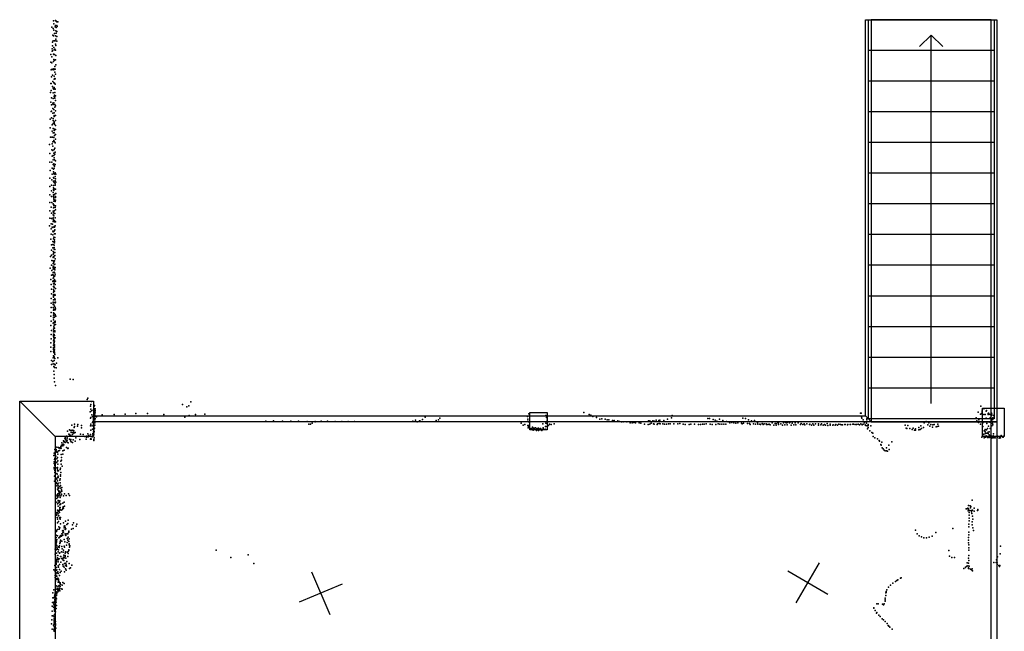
# Model space of a CAD drawing. Header units: millimetres. Extents: x -34490 to -17980, y -23183 to 13859.
# Tile 3 of 5: x -34490 to -26001, y 490 to 5768. Entities that reach past the tile are written whole.
import ezdxf

# ---------------------------------------------------------------- set-up
doc = ezdxf.new("R2010")
doc.units = ezdxf.units.MM
for name, color, linetype in [('P', 9, 'Continuous'), ('PANOS', 10, 'Continuous'), ('ROOMS', 1, 'Continuous'), ('STRUCTS', 4, 'Continuous'), ('WALLS', 3, 'Continuous')]:
    doc.layers.add(name, color=color, linetype=linetype)

# ---------------------------------------------------------------- blocks, each defined once
blk = doc.blocks.new('Column_R_3C')
for points in [[(-115.006, 115), (115.003, 115)], [(-115.006, -115.004), (-115.006, 115)], [(115.003, 115), (115.003, -115.004)], [(115.003, -115.004), (-115.006, -115.004)]]:
    blk.add_lwpolyline(points)

msp = doc.modelspace()

# ---------------------------------------------------------------- linework, layer by layer
at = {"layer": 'P'}
for p in [(-34213, 5702), (-34201, 5692), (-34198, 5757), (-34195, 5733), (-34185, 5707), (-34182, 5761), (-34182, 5717), (-34175, 5754), (-34174, 5700), (-34170, 5749), (-34170, 5718), (-34167, 5709), (-34162, 5748), (-34204, 5634), (-34197, 5628), (-34195, 5677), (-34190, 5648), (-34182, 5629), (-34179, 5672), (-34176, 5651), (-34168, 5666), (-34168, 5622), (-34208, 5573), (-34207, 5541), (-34202, 5584), (-34195, 5529), (-34190, 5584), (-34182, 5557), (-34179, 5584), (-34178, 5600), (-34177, 5544), (-34170, 5581), (-34222, 5467), (-34213, 5448), (-34211, 5516), (-34211, 5497), (-34208, 5500), (-34198, 5470), (-34195, 5466), (-34193, 5508), (-34189, 5468), (-34186, 5512), (-34180, 5504), (-34178, 5460), (-34220, 5400), (-34212, 5396), (-34197, 5407), (-34195, 5424), (-34189, 5417), (-34187, 5364), (-34181, 5421), (-34178, 5377), (-34217, 5336), (-34216, 5275), (-34209, 5341), (-34208, 5289), (-34202, 5334), (-34195, 5344), (-34191, 5337), (-34191, 5279), (-34187, 5314), (-34184, 5340), (-34182, 5297), (-34222, 5217), (-34218, 5216), (-34206, 5190), (-34204, 5234), (-34200, 5178), (-34195, 5224), (-34192, 5255), (-34192, 5182), (-34189, 5220), (-34186, 5259), (-34183, 5258), (-34183, 5211), (-34224, 5138), (-34218, 5156), (-34214, 5093), (-34202, 5136), (-34198, 5170), (-34196, 5167), (-34193, 5104), (-34190, 5101), (-34189, 5115), (-34188, 5139), (-34187, 5170), (-34185, 5168), (-34180, 5112), (-34221, 5056), (-34215, 5034), (-34203, 5046), (-34201, 5088), (-34200, 5037), (-34196, 5050), (-34188, 5091), (-34188, 5036), (-34188, 5014), (-34180, 5070), (-34180, 5025), (-34219, 4976), (-34215, 4978), (-34203, 5002), (-34203, 4960), (-34194, 4992), (-34193, 4965), (-34192, 4933), (-34191, 4942), (-34181, 4940), (-34180, 4981), (-34228, 4910), (-34214, 4922), (-34211, 4861), (-34202, 4871), (-34201, 4915), (-34200, 4898), (-34192, 4878), (-34191, 4887), (-34190, 4866), (-34180, 4897), (-34180, 4855), (-34227, 4834), (-34225, 4755), (-34213, 4754), (-34211, 4807), (-34204, 4754), (-34202, 4790), (-34201, 4828), (-34191, 4811), (-34191, 4792), (-34190, 4822), (-34189, 4767), (-34182, 4819), (-34182, 4778), (-34234, 4692), (-34211, 4697), (-34205, 4715), (-34204, 4675), (-34196, 4752), (-34196, 4725), (-34190, 4713), (-34184, 4704), (-34181, 4738), (-34230, 4614), (-34212, 4646), (-34210, 4589), (-34205, 4638), (-34202, 4595), (-34195, 4596), (-34194, 4616), (-34193, 4648), (-34188, 4660), (-34188, 4606), (-34183, 4625), (-34229, 4539), (-34212, 4539), (-34202, 4558), (-34200, 4518), (-34196, 4525), (-34193, 4506), (-34192, 4575), (-34190, 4557), (-34189, 4505), (-34184, 4517), (-34182, 4549), (-34228, 4467), (-34211, 4435), (-34209, 4486), (-34199, 4479), (-34198, 4455), (-34196, 4440), (-34192, 4487), (-34192, 4434), (-34191, 4437), (-34185, 4414), (-34183, 4446), (-34177, 4436), (-34231, 4400), (-34214, 4339), (-34212, 4387), (-34199, 4374), (-34197, 4406), (-34197, 4372), (-34197, 4338), (-34195, 4373), (-34194, 4400), (-34192, 4364), (-34185, 4351), (-34185, 4341), (-34183, 4377), (-34180, 4394), (-34177, 4366), (-34229, 4327), (-34229, 4256), (-34214, 4290), (-34200, 4276), (-34199, 4317), (-34198, 4303), (-34197, 4303), (-34197, 4257), (-34197, 4246), (-34196, 4293), (-34195, 4256), (-34191, 4309), (-34190, 4259), (-34185, 4305), (-34181, 4305), (-34181, 4268), (-34179, 4269), (-34231, 4191), (-34214, 4241), (-34212, 4191), (-34200, 4180), (-34199, 4240), (-34197, 4174), (-34196, 4220), (-34196, 4203), (-34195, 4231), (-34195, 4163), (-34189, 4211), (-34189, 4163), (-34183, 4198), (-34182, 4241), (-34182, 4233), (-34182, 4161), (-34181, 4209), (-34229, 4119), (-34218, 4149), (-34215, 4098), (-34201, 4116), (-34200, 4084), (-34199, 4143), (-34199, 4100), (-34198, 4111), (-34196, 4146), (-34194, 4075), (-34193, 4119), (-34189, 4094), (-34186, 4094), (-34183, 4148), (-34182, 4127), (-34234, 3990), (-34231, 4054), (-34217, 4007), (-34216, 4053), (-34206, 4002), (-34202, 4057), (-34202, 4047), (-34202, 4026), (-34197, 4036), (-34195, 4030), (-34190, 4023), (-34189, 4034), (-34184, 4058), (-34182, 4022), (-34219, 3918), (-34218, 3963), (-34210, 3977), (-34205, 3942), (-34204, 3975), (-34203, 3910), (-34201, 3937), (-34196, 3939), (-34193, 3982), (-34190, 3976), (-34190, 3949), (-34190, 3919), (-34186, 3955), (-34185, 3921), (-34184, 3989), (-34220, 3874), (-34216, 3826), (-34204, 3855), (-34204, 3827), (-34200, 3829), (-34199, 3878), (-34194, 3892), (-34191, 3845), (-34191, 3821), (-34190, 3867), (-34189, 3854), (-34189, 3841), (-34187, 3888), (-34186, 3887), (-34215, 3778), (-34215, 3735), (-34203, 3798), (-34201, 3768), (-34201, 3743), (-34194, 3755), (-34193, 3803), (-34193, 3760), (-34192, 3787), (-34188, 3786), (-34187, 3759), (-34225, 3723), (-34216, 3650), (-34213, 3691), (-34202, 3717), (-34200, 3688), (-34200, 3663), (-34199, 3723), (-34196, 3723), (-34194, 3718), (-34194, 3675), (-34190, 3654), (-34189, 3686), (-34187, 3734), (-34187, 3657), (-34185, 3705), (-34226, 3624), (-34212, 3604), (-34203, 3570), (-34202, 3641), (-34202, 3614), (-34200, 3628), (-34200, 3587), (-34193, 3631), (-34192, 3589), (-34191, 3587), (-34189, 3620), (-34189, 3586), (-34187, 3608), (-34185, 3629), (-34184, 3572), (-34220, 3527), (-34218, 3483), (-34214, 3563), (-34204, 3508), (-34201, 3515), (-34200, 3562), (-34200, 3538), (-34197, 3487), (-34194, 3549), (-34193, 3507), (-34191, 3490), (-34190, 3521), (-34189, 3554), (-34189, 3527), (-34186, 3558), (-34185, 3509), (-34184, 3484), (-34183, 3510), (-34181, 3511), (-34216, 3442), (-34216, 3401), (-34199, 3417), (-34198, 3464), (-34198, 3440), (-34195, 3467), (-34195, 3428), (-34191, 3457), (-34189, 3424), (-34187, 3397), (-34180, 3447), (-34218, 3362), (-34218, 3322), (-34201, 3330), (-34201, 3324), (-34199, 3395), (-34199, 3350), (-34198, 3372), (-34197, 3389), (-34197, 3381), (-34196, 3350), (-34192, 3328), (-34190, 3392), (-34188, 3358), (-34184, 3391), (-34184, 3350), (-34183, 3325), (-34182, 3330), (-34218, 3283), (-34217, 3242), (-34202, 3309), (-34201, 3285), (-34199, 3262), (-34199, 3239), (-34196, 3260), (-34196, 3232), (-34195, 3269), (-34194, 3308), (-34191, 3264), (-34191, 3233), (-34190, 3295), (-34184, 3285), (-34184, 3263), (-34182, 3272), (-34222, 3208), (-34219, 3166), (-34202, 3148), (-34198, 3218), (-34198, 3195), (-34198, 3178), (-34197, 3202), (-34196, 3154), (-34195, 3153), (-34189, 3201), (-34188, 3162), (-34185, 3223), (-34185, 3216), (-34184, 3167), (-34183, 3159), (-34177, 3210), (-34220, 3128), (-34216, 3086), (-34199, 3096), (-34197, 3075), (-34195, 3116), (-34195, 3084), (-34193, 3132), (-34193, 3077), (-34192, 3107), (-34191, 3107), (-34190, 3106), (-34189, 3137), (-34188, 3074), (-34187, 3084), (-34182, 3138), (-34222, 2980), (-34219, 3013), (-34218, 3052), (-34198, 3055), (-34197, 3043), (-34197, 3036), (-34197, 2996), (-34196, 2977), (-34195, 3004), (-34194, 3026), (-34191, 3051), (-34191, 3013), (-34191, 2981), (-34190, 2994), (-34189, 3043), (-34183, 3022), (-34222, 2942), (-34221, 2905), (-34199, 2960), (-34199, 2922), (-34199, 2904), (-34198, 2940), (-34198, 2934), (-34196, 2895), (-34192, 2965), (-34191, 2910), (-34190, 2950), (-34190, 2889), (-34189, 2963), (-34189, 2936), (-34189, 2919), (-34189, 2899), (-34215, 2828), (-34203, 2817), (-34200, 2851), (-34199, 2867), (-34194, 2859), (-34193, 2856), (-34192, 2858), (-34191, 2827), (-34188, 2845), (-34187, 2880), (-34171, 2803), (-34161, 2851), (-34214, 2792), (-34201, 2799), (-34194, 2774), (-34194, 2736), (-34189, 2796), (-34189, 2766), (-34184, 2789), (-34175, 2765), (-34192, 2705), (-34192, 2675), (-34189, 2644), (-34054, 2667), (-34028, 2664), (-34180, 2612), (-33907, 2489), (-33902, 2502), (-33871, 2472), (-33015, 2470), (-33881, 2384), (-33879, 2434), (-33876, 2446), (-33875, 2408), (-33870, 2392), (-33856, 2398), (-33849, 2432), (-33847, 2396), (-33847, 2384), (-33845, 2440), (-33841, 2410), (-33840, 2410), (-33840, 2382), (-33839, 2394), (-33086, 2448), (-33049, 2428), (-33031, 2437), (-29626, 2378), (-26227, 2380), (-26203, 2433), (-26192, 2387), (-26191, 2399), (-26189, 2411), (-26187, 2410), (-26181, 2413), (-26171, 2414), (-26157, 2389), (-26154, 2395), (-33878, 2329), (-33877, 2334), (-33868, 2358), (-33862, 2343), (-33859, 2298), (-33851, 2338), (-33851, 2330), (-33849, 2361), (-33849, 2328), (-33849, 2297), (-33843, 2369), (-33843, 2343), (-33841, 2354), (-33841, 2327), (-33841, 2314), (-33840, 2325), (-33839, 2298), (-33827, 2341), (-33778, 2358), (-33676, 2361), (-33580, 2365), (-33488, 2369), (-33387, 2370), (-33248, 2360), (-33066, 2337), (-33030, 2352), (-32975, 2362), (-32893, 2363), (-32368, 2303), (-32301, 2305), (-32224, 2304), (-32152, 2302), (-32087, 2303), (-32012, 2300), (-31943, 2298), (-31942, 2300), (-31891, 2302), (-31836, 2303), (-31770, 2301), (-31713, 2301), (-31657, 2300), (-31604, 2301), (-31099, 2303), (-31078, 2311), (-31064, 2299), (-31043, 2306), (-31034, 2304), (-31018, 2319), (-30995, 2337), (-30899, 2308), (-30879, 2315), (-30867, 2328), (-30111, 2345), (-30110, 2302), (-30108, 2320), (-30104, 2297), (-30101, 2367), (-29954, 2353), (-29949, 2336), (-29943, 2312), (-29942, 2338), (-29940, 2296), (-29580, 2360), (-29565, 2355), (-29549, 2343), (-29518, 2336), (-29488, 2320), (-29472, 2324), (-29442, 2322), (-29426, 2314), (-29411, 2314), (-29380, 2308), (-29365, 2309), (-29333, 2305), (-29319, 2300), (-29302, 2298), (-29287, 2298), (-29257, 2299), (-29196, 2292), (-29068, 2307), (-29056, 2306), (-29032, 2305), (-29020, 2304), (-29004, 2312), (-28980, 2309), (-28971, 2311), (-28936, 2309), (-28904, 2321), (-28871, 2332), (-28866, 2352), (-28558, 2326), (-28542, 2325), (-28510, 2318), (-28495, 2311), (-28480, 2304), (-28458, 2320), (-28428, 2308), (-28397, 2301), (-28382, 2297), (-28349, 2292), (-28257, 2329), (-28232, 2325), (-28206, 2316), (-28180, 2306), (-28154, 2309), (-27889, 2292), (-27850, 2292), (-27827, 2297), (-27242, 2371), (-27236, 2371), (-27232, 2340), (-27229, 2330), (-27219, 2316), (-27212, 2297), (-27186, 2324), (-27186, 2315), (-26675, 2300), (-26243, 2333), (-26238, 2307), (-26223, 2293), (-26221, 2315), (-26207, 2364), (-26198, 2368), (-26196, 2373), (-26179, 2361), (-26166, 2360), (-26158, 2328), (-26141, 2369), (-26140, 2361), (-26137, 2372), (-26133, 2364), (-26125, 2294), (-26124, 2362), (-26123, 2333), (-26118, 2329), (-26114, 2310), (-26112, 2352), (-26111, 2372), (-26110, 2363), (-26104, 2318), (-26100, 2333), (-26100, 2327), (-26100, 2300), (-26098, 2324), (-26098, 2298), (-26094, 2353), (-34077, 2216), (-34059, 2230), (-34052, 2222), (-34047, 2207), (-34044, 2222), (-34041, 2268), (-34038, 2227), (-34025, 2222), (-34023, 2221), (-34019, 2248), (-34016, 2277), (-34016, 2257), (-33990, 2261), (-33989, 2274), (-33958, 2265), (-33956, 2246), (-33879, 2263), (-33877, 2227), (-33876, 2278), (-33865, 2262), (-33863, 2291), (-33863, 2233), (-33854, 2217), (-33853, 2276), (-33853, 2238), (-33851, 2290), (-33851, 2287), (-33851, 2269), (-33851, 2220), (-33850, 2261), (-33850, 2207), (-33849, 2236), (-33848, 2238), (-33847, 2264), (-33847, 2215), (-33844, 2242), (-33843, 2289), (-33842, 2270), (-31998, 2278), (-31982, 2278), (-31969, 2285), (-30167, 2285), (-30148, 2270), (-30134, 2275), (-30110, 2265), (-30105, 2245), (-30103, 2254), (-30102, 2266), (-30096, 2255), (-30096, 2249), (-30083, 2234), (-30081, 2237), (-30079, 2239), (-30069, 2252), (-30065, 2236), (-30064, 2242), (-30063, 2226), (-30054, 2242), (-30054, 2234), (-30044, 2246), (-30035, 2234), (-30033, 2223), (-30032, 2232), (-30029, 2240), (-30020, 2234), (-30018, 2243), (-30018, 2233), (-30017, 2224), (-30005, 2233), (-30003, 2228), (-30001, 2239), (-29998, 2236), (-29988, 2224), (-29980, 2281), (-29978, 2238), (-29977, 2238), (-29977, 2238), (-29976, 2245), (-29961, 2233), (-29957, 2257), (-29953, 2286), (-29941, 2283), (-29941, 2256), (-29931, 2266), (-29923, 2277), (-29907, 2274), (-29881, 2281), (-29226, 2288), (-29211, 2289), (-29180, 2288), (-29149, 2290), (-29134, 2285), (-29103, 2278), (-29072, 2275), (-29056, 2277), (-29046, 2286), (-29025, 2279), (-29019, 2277), (-28993, 2274), (-28992, 2279), (-28976, 2283), (-28967, 2281), (-28945, 2280), (-28930, 2278), (-28913, 2278), (-28897, 2279), (-28881, 2280), (-28849, 2279), (-28817, 2281), (-28800, 2282), (-28769, 2277), (-28753, 2275), (-28719, 2276), (-28703, 2278), (-28671, 2277), (-28638, 2274), (-28621, 2275), (-28604, 2277), (-28588, 2277), (-28571, 2279), (-28538, 2277), (-28521, 2276), (-28487, 2276), (-28469, 2279), (-28454, 2277), (-28436, 2277), (-28419, 2278), (-28401, 2277), (-28367, 2290), (-28333, 2288), (-28316, 2287), (-28299, 2288), (-28266, 2285), (-28262, 2279), (-28249, 2285), (-28214, 2282), (-28197, 2282), (-28192, 2276), (-28163, 2280), (-28145, 2277), (-28130, 2288), (-28127, 2278), (-28110, 2278), (-28103, 2275), (-28089, 2283), (-28079, 2275), (-28073, 2281), (-28055, 2279), (-28053, 2274), (-28039, 2275), (-28030, 2278), (-28021, 2273), (-28004, 2288), (-27987, 2269), (-27978, 2284), (-27969, 2269), (-27968, 2283), (-27953, 2290), (-27948, 2288), (-27947, 2276), (-27929, 2281), (-27913, 2270), (-27904, 2288), (-27893, 2271), (-27879, 2289), (-27874, 2272), (-27870, 2291), (-27854, 2290), (-27838, 2269), (-27829, 2285), (-27817, 2271), (-27804, 2288), (-27798, 2271), (-27779, 2288), (-27758, 2275), (-27754, 2282), (-27739, 2274), (-27728, 2280), (-27721, 2273), (-27704, 2280), (-27680, 2274), (-27678, 2278), (-27663, 2270), (-27653, 2281), (-27644, 2269), (-27628, 2280), (-27603, 2279), (-27603, 2269), (-27582, 2271), (-27578, 2281), (-27562, 2270), (-27553, 2275), (-27543, 2269), (-27528, 2283), (-27524, 2267), (-27503, 2278), (-27503, 2268), (-27480, 2270), (-27478, 2273), (-27460, 2269), (-27453, 2274), (-27439, 2270), (-27427, 2277), (-27415, 2274), (-27403, 2272), (-27396, 2272), (-27377, 2276), (-27372, 2275), (-27352, 2272), (-27351, 2276), (-27330, 2274), (-27327, 2276), (-27307, 2277), (-27301, 2277), (-27287, 2274), (-27276, 2275), (-27262, 2278), (-27251, 2271), (-27239, 2281), (-27226, 2272), (-27219, 2277), (-27207, 2289), (-27200, 2273), (-27195, 2266), (-27189, 2287), (-27183, 2264), (-27180, 2237), (-27176, 2267), (-27175, 2275), (-27175, 2249), (-27160, 2220), (-27151, 2263), (-26857, 2268), (-26847, 2243), (-26841, 2240), (-26833, 2265), (-26817, 2239), (-26796, 2232), (-26788, 2244), (-26775, 2226), (-26767, 2237), (-26766, 2226), (-26739, 2250), (-26738, 2230), (-26726, 2232), (-26720, 2264), (-26714, 2239), (-26697, 2249), (-26692, 2288), (-26661, 2273), (-26653, 2289), (-26644, 2259), (-26635, 2275), (-26621, 2252), (-26618, 2272), (-26605, 2275), (-26590, 2254), (-26579, 2257), (-26575, 2277), (-26568, 2260), (-26207, 2277), (-26188, 2290), (-26186, 2258), (-26175, 2219), (-26170, 2218), (-26167, 2231), (-26167, 2212), (-26154, 2229), (-26153, 2284), (-26147, 2240), (-26142, 2208), (-26137, 2261), (-26131, 2212), (-26122, 2241), (-26114, 2260), (-26110, 2263), (-26102, 2283), (-26099, 2273), (-34112, 2135), (-34109, 2125), (-34105, 2126), (-34103, 2129), (-34100, 2156), (-34098, 2151), (-34096, 2161), (-34092, 2141), (-34087, 2175), (-34087, 2130), (-34081, 2140), (-34079, 2156), (-34078, 2170), (-34065, 2191), (-34063, 2174), (-34061, 2174), (-34060, 2188), (-34059, 2147), (-34052, 2135), (-34049, 2181), (-34049, 2145), (-34047, 2126), (-34035, 2206), (-34035, 2189), (-34028, 2142), (-34027, 2205), (-34022, 2199), (-34012, 2206), (-34011, 2132), (-34007, 2159), (-33970, 2145), (-33965, 2190), (-33942, 2187), (-33927, 2171), (-33916, 2149), (-33915, 2173), (-33915, 2164), (-33902, 2194), (-33900, 2168), (-33895, 2181), (-33885, 2173), (-33880, 2189), (-33879, 2149), (-33876, 2154), (-33874, 2149), (-33866, 2169), (-33860, 2185), (-33859, 2196), (-33853, 2189), (-33853, 2178), (-33851, 2190), (-33850, 2146), (-33850, 2138), (-33848, 2161), (-27144, 2206), (-27134, 2200), (-27132, 2172), (-27117, 2161), (-27096, 2151), (-27081, 2138), (-27078, 2130), (-26970, 2124), (-26195, 2166), (-26179, 2191), (-26177, 2188), (-26174, 2161), (-26166, 2167), (-26165, 2197), (-26163, 2166), (-26157, 2178), (-26152, 2199), (-26145, 2163), (-26142, 2198), (-26134, 2163), (-26133, 2185), (-26132, 2162), (-26125, 2180), (-26121, 2180), (-26118, 2162), (-26112, 2174), (-26110, 2158), (-26104, 2163), (-26097, 2177), (-26096, 2193), (-26092, 2161), (-26086, 2165), (-26079, 2160), (-26064, 2178), (-26063, 2163), (-26061, 2175), (-26047, 2158), (-26042, 2163), (-26039, 2162), (-26035, 2160), (-26030, 2181), (-26015, 2164), (-26011, 2164), (-26002, 2178), (-34188, 2059), (-34176, 2060), (-34173, 2044), (-34172, 2038), (-34169, 2080), (-34156, 2076), (-34155, 2047), (-34149, 2071), (-34145, 2049), (-34143, 2073), (-34135, 2086), (-34135, 2067), (-34133, 2089), (-34133, 2069), (-34132, 2088), (-34130, 2096), (-34127, 2117), (-34125, 2096), (-34121, 2096), (-34120, 2098), (-34118, 2090), (-34118, 2046), (-34115, 2106), (-34108, 2099), (-34106, 2052), (-34099, 2120), (-34087, 2077), (-34079, 2122), (-34076, 2067), (-34073, 2071), (-34072, 2116), (-34033, 2118), (-27065, 2103), (-27062, 2095), (-27058, 2121), (-27053, 2074), (-27045, 2064), (-27038, 2052), (-27028, 2047), (-27016, 2072), (-27016, 2046), (-27009, 2045), (-26996, 2095), (-26995, 2058), (-34194, 2008), (-34192, 2026), (-34191, 1953), (-34190, 1974), (-34189, 2010), (-34188, 1980), (-34184, 2036), (-34184, 1987), (-34177, 2000), (-34174, 2036), (-34168, 1978), (-34165, 2036), (-34163, 1990), (-34162, 2018), (-34160, 1960), (-34136, 1957), (-34133, 2017), (-34130, 1966), (-34129, 1991), (-34118, 2018), (-34193, 1905), (-34191, 1938), (-34191, 1893), (-34188, 1924), (-34188, 1877), (-34187, 1920), (-34186, 1929), (-34183, 1900), (-34172, 1948), (-34170, 1900), (-34168, 1950), (-34165, 1875), (-34164, 1890), (-34163, 1904), (-34161, 1932), (-34154, 1874), (-34140, 1887), (-34138, 1898), (-34132, 1931), (-34124, 1916), (-34189, 1830), (-34189, 1785), (-34187, 1861), (-34186, 1833), (-34184, 1802), (-34172, 1808), (-34168, 1852), (-34168, 1804), (-34166, 1847), (-34164, 1789), (-34163, 1817), (-34159, 1828), (-34158, 1817), (-34143, 1795), (-34140, 1806), (-34138, 1828), (-34137, 1839), (-34135, 1861), (-34176, 1773), (-34171, 1766), (-34168, 1746), (-34165, 1717), (-34162, 1760), (-34159, 1769), (-34159, 1731), (-34158, 1745), (-34157, 1708), (-34153, 1726), (-34145, 1700), (-34144, 1739), (-34142, 1771), (-34138, 1747), (-34136, 1724), (-34130, 1710), (-34129, 1700), (-34127, 1730), (-34126, 1699), (-34182, 1639), (-34170, 1658), (-34168, 1635), (-34167, 1669), (-34165, 1658), (-34162, 1675), (-34162, 1648), (-34158, 1619), (-34156, 1616), (-34153, 1697), (-34153, 1661), (-34150, 1686), (-34148, 1658), (-34147, 1673), (-34143, 1615), (-34141, 1644), (-34140, 1645), (-34139, 1689), (-34135, 1659), (-34129, 1671), (-34128, 1673), (-34112, 1658), (-34102, 1677), (-34090, 1662), (-34070, 1676), (-34060, 1661), (-26278, 1623), (-34169, 1604), (-34164, 1589), (-34164, 1535), (-34158, 1570), (-34156, 1534), (-34151, 1600), (-34148, 1530), (-34146, 1604), (-34144, 1582), (-34144, 1559), (-34143, 1554), (-34143, 1542), (-34142, 1558), (-34139, 1538), (-34138, 1586), (-34134, 1591), (-34133, 1536), (-34121, 1540), (-34119, 1596), (-34118, 1554), (-34114, 1564), (-34112, 1553), (-34106, 1604), (-34102, 1569), (-26329, 1548), (-26323, 1547), (-26315, 1554), (-26313, 1530), (-26310, 1575), (-26310, 1548), (-26310, 1534), (-26301, 1532), (-26297, 1572), (-26294, 1556), (-26291, 1568), (-26287, 1533), (-26283, 1531), (-26282, 1532), (-26276, 1535), (-26261, 1552), (-26234, 1534), (-26230, 1542), (-26230, 1536), (-34173, 1491), (-34172, 1496), (-34169, 1516), (-34168, 1504), (-34167, 1473), (-34163, 1518), (-34163, 1459), (-34157, 1503), (-34154, 1486), (-34153, 1486), (-34152, 1524), (-34145, 1515), (-34145, 1470), (-34140, 1457), (-34138, 1473), (-34072, 1450), (-26304, 1514), (-26303, 1491), (-26303, 1466), (-26284, 1521), (-26282, 1508), (-26275, 1484), (-26273, 1459), (-26260, 1526), (-34173, 1361), (-34164, 1370), (-34163, 1426), (-34155, 1437), (-34152, 1391), (-34150, 1372), (-34144, 1383), (-34137, 1417), (-34116, 1359), (-34113, 1425), (-34107, 1397), (-34105, 1383), (-34100, 1400), (-34099, 1385), (-34099, 1369), (-34099, 1368), (-34094, 1441), (-34093, 1374), (-34082, 1412), (-34075, 1420), (-34042, 1371), (-34034, 1409), (-34030, 1376), (-34025, 1427), (-34004, 1398), (-33997, 1416), (-26767, 1364), (-26444, 1376), (-26308, 1416), (-26308, 1392), (-26304, 1442), (-26278, 1435), (-26278, 1409), (-26274, 1384), (-26266, 1360), (-34174, 1319), (-34174, 1299), (-34173, 1276), (-34172, 1352), (-34170, 1282), (-34165, 1314), (-34152, 1298), (-34146, 1300), (-34144, 1304), (-34140, 1310), (-34139, 1276), (-34138, 1308), (-34136, 1318), (-34130, 1313), (-34128, 1311), (-34126, 1332), (-34122, 1356), (-34119, 1319), (-34117, 1341), (-34112, 1345), (-34106, 1283), (-34098, 1332), (-34096, 1326), (-34096, 1320), (-34091, 1317), (-34082, 1332), (-34081, 1290), (-34076, 1334), (-34076, 1278), (-34075, 1330), (-34071, 1302), (-34066, 1354), (-34065, 1345), (-34062, 1288), (-26753, 1331), (-26735, 1314), (-26715, 1306), (-26694, 1297), (-26673, 1296), (-26649, 1302), (-26624, 1312), (-26592, 1343), (-26310, 1276), (-26309, 1300), (-26308, 1323), (-26306, 1347), (-34183, 1199), (-34180, 1239), (-34176, 1194), (-34174, 1257), (-34174, 1246), (-34172, 1268), (-34172, 1258), (-34170, 1215), (-34169, 1231), (-34167, 1205), (-34166, 1200), (-34155, 1193), (-34154, 1220), (-34148, 1213), (-34147, 1229), (-34143, 1248), (-34141, 1262), (-34140, 1257), (-34126, 1267), (-34125, 1223), (-34123, 1203), (-34112, 1191), (-34106, 1225), (-34104, 1217), (-34100, 1263), (-34087, 1234), (-34081, 1256), (-34067, 1265), (-34065, 1194), (-34064, 1244), (-34062, 1235), (-34061, 1215), (-34058, 1227), (-32795, 1190), (-26309, 1255), (-26307, 1211), (-26307, 1189), (-26306, 1235), (-26035, 1225), (-34184, 1157), (-34182, 1143), (-34180, 1133), (-34178, 1112), (-34176, 1163), (-34176, 1108), (-34172, 1164), (-34171, 1111), (-34164, 1123), (-34162, 1145), (-34159, 1115), (-34158, 1175), (-34157, 1107), (-34150, 1115), (-34147, 1164), (-34143, 1168), (-34139, 1135), (-34135, 1135), (-34130, 1177), (-34130, 1117), (-34119, 1117), (-34117, 1107), (-34114, 1173), (-34112, 1129), (-34110, 1146), (-34105, 1125), (-34098, 1136), (-34097, 1165), (-34097, 1143), (-34094, 1175), (-34092, 1122), (-34080, 1174), (-34075, 1137), (-34073, 1162), (-34072, 1178), (-34065, 1187), (-32669, 1126), (-32521, 1151), (-26481, 1186), (-26474, 1139), (-26454, 1128), (-26432, 1128), (-26309, 1122), (-26307, 1145), (-26069, 1108), (-26059, 1133), (-26037, 1160), (-34195, 1022), (-34188, 1059), (-34177, 1040), (-34176, 1066), (-34174, 1090), (-34174, 1074), (-34173, 1040), (-34172, 1102), (-34172, 1089), (-34168, 1021), (-34157, 1091), (-34157, 1054), (-34155, 1044), (-34147, 1068), (-34146, 1024), (-34135, 1086), (-34119, 1068), (-34114, 1051), (-34108, 1101), (-34105, 1043), (-34104, 1076), (-34096, 1057), (-34096, 1028), (-34091, 1078), (-34089, 1063), (-34085, 1051), (-34083, 1093), (-34063, 1075), (-34059, 1033), (-34051, 1038), (-34040, 1060), (-32470, 1075), (-26350, 1032), (-26337, 1040), (-26335, 1045), (-26324, 1052), (-26321, 1081), (-26315, 1054), (-26311, 1077), (-26310, 1039), (-26309, 1032), (-26307, 1102), (-26306, 1033), (-26304, 1052), (-26292, 1027), (-26285, 1022), (-26279, 1030), (-26093, 1083), (-26073, 1083), (-26062, 1080), (-26062, 1066), (-26049, 1057), (-26044, 1049), (-26040, 1058), (-34184, 973), (-34184, 954), (-34183, 1011), (-34183, 1005), (-34182, 983), (-34180, 993), (-34179, 988), (-34177, 974), (-34176, 993), (-34176, 967), (-34176, 946), (-34174, 1016), (-34169, 995), (-34168, 967), (-34168, 936), (-34166, 940), (-34162, 950), (-34161, 1002), (-34157, 989), (-34154, 940), (-34146, 973), (-34141, 998), (-34132, 1010), (-34102, 1004), (-34088, 1017), (-26919, 935), (-26895, 949), (-26890, 952), (-26275, 1013), (-34180, 924), (-34179, 874), (-34175, 883), (-34175, 854), (-34165, 857), (-34161, 875), (-34161, 853), (-34159, 914), (-34159, 879), (-34155, 931), (-34153, 854), (-34151, 921), (-34148, 885), (-34148, 860), (-34148, 851), (-34146, 863), (-34145, 911), (-34145, 883), (-34143, 881), (-34142, 908), (-34141, 904), (-34140, 878), (-34138, 893), (-34131, 857), (-34124, 889), (-34123, 854), (-34117, 912), (-34107, 902), (-27000, 871), (-26984, 888), (-26962, 906), (-26939, 921), (-26927, 928), (-34205, 780), (-34203, 821), (-34195, 848), (-34195, 778), (-34189, 794), (-34187, 795), (-34187, 764), (-34186, 812), (-34186, 799), (-34186, 792), (-34185, 782), (-34183, 829), (-34183, 805), (-34182, 824), (-34182, 822), (-34182, 781), (-34179, 781), (-34178, 834), (-34172, 824), (-34172, 770), (-34171, 798), (-34169, 814), (-34166, 827), (-34160, 844), (-34160, 832), (-34157, 847), (-34155, 840), (-34144, 839), (-27028, 776), (-27023, 823), (-27023, 800), (-27019, 835), (-27019, 825), (-27013, 848), (-34210, 707), (-34206, 740), (-34197, 699), (-34194, 737), (-34194, 724), (-34191, 744), (-34191, 715), (-34190, 699), (-34189, 684), (-34188, 754), (-34188, 714), (-34186, 706), (-34184, 743), (-34184, 712), (-34183, 688), (-34180, 733), (-34180, 718), (-34178, 755), (-34175, 686), (-34174, 742), (-34171, 714), (-27126, 691), (-27125, 694), (-27101, 727), (-27090, 727), (-27051, 725), (-27043, 719), (-27036, 727), (-27030, 762), (-27030, 750), (-34210, 664), (-34209, 623), (-34202, 623), (-34193, 616), (-34191, 614), (-34191, 598), (-34190, 674), (-34190, 664), (-34190, 634), (-34190, 634), (-34190, 599), (-34190, 598), (-34189, 677), (-34189, 670), (-34188, 620), (-34187, 600), (-34186, 636), (-34186, 632), (-34184, 629), (-34183, 660), (-34183, 642), (-34180, 658), (-27116, 669), (-27104, 648), (-27100, 652), (-27082, 628), (-27073, 619), (-27054, 599), (-34214, 555), (-34213, 590), (-34198, 543), (-34193, 577), (-34193, 563), (-34193, 533), (-34192, 553), (-34191, 585), (-34190, 553), (-34190, 530), (-34189, 518), (-34187, 584), (-34185, 572), (-34182, 576), (-34182, 519), (-34181, 556), (-34181, 546), (-34181, 544), (-34179, 516), (-27042, 589), (-27030, 576), (-27010, 557), (-27002, 541), (-26998, 534), (-26989, 526), (-34210, 509), (-34194, 502), (-34193, 508), (-34193, 492), (-34192, 503), (-26968, 509)]:
    msp.add_point(p, dxfattribs=at)
at = {"layer": 'PANOS'}
for points in [[(-27794.7, 734.6), (-27595, 1081.2)], [(-31972.8, 1003.9), (-31817, 635.5)], [(-27521.6, 808), (-27868.2, 1007.7)], [(-31710.7, 897.6), (-32079.1, 741.7)]]:
    msp.add_lwpolyline(points, dxfattribs=at)
at = {"layer": 'ROOMS'}
for points in [[(-26114.5, 2298.3), (-26114.5, 5767.8), (-27148.6, 5767.8), (-27148.6, 2298.3), (-26114.5, 2298.3)], [(-34184.6, 2170.8), (-34184.6, -4479.1), (-33807.9, -4479.1), (-33807.9, -4606.6), (-26114.5, -4606.6), (-26114.5, 2298.3), (-27148.6, 2298.3), (-33852.6, 2298.3), (-33852.6, 2170.8), (-34184.6, 2170.8)]]:
    msp.add_lwpolyline(points, close=True, dxfattribs=at)
at = {"layer": 'STRUCTS'}
for points in [[(-27173.6, 5767.8), (-26089.5, 5767.8)], [(-27173.6, 2323.3), (-27173.6, 5767.8)], [(-26089.5, 5767.8), (-26089.5, 2323.3)], [(-26631.6, 5635.3), (-26731.6, 5535.3)], [(-26631.6, 5635.3), (-26531.6, 5535.3)], [(-26631.6, 5502.8), (-26631.6, 5635.3)], [(-26089.5, 5502.8), (-27173.6, 5502.8)], [(-26631.6, 5237.8), (-26631.6, 5502.8)], [(-26089.5, 5237.8), (-27173.6, 5237.8)], [(-26631.6, 4972.9), (-26631.6, 5237.8)], [(-26089.5, 4972.9), (-27173.6, 4972.9)], [(-26631.6, 4707.9), (-26631.6, 4972.9)], [(-26089.5, 4707.9), (-27173.6, 4707.9)], [(-26631.6, 4442.9), (-26631.6, 4707.9)], [(-26089.5, 4442.9), (-27173.6, 4442.9)], [(-26631.6, 4178), (-26631.6, 4442.9)], [(-26089.5, 4178), (-27173.6, 4178)], [(-26631.6, 3913), (-26631.6, 4178)], [(-26089.5, 3913), (-27173.6, 3913)], [(-26631.6, 3648.1), (-26631.6, 3913)], [(-26089.5, 3648.1), (-27173.6, 3648.1)], [(-26631.6, 3383.1), (-26631.6, 3648.1)], [(-26089.5, 3383.1), (-27173.6, 3383.1)], [(-26631.6, 3118.2), (-26631.6, 3383.1)], [(-26089.5, 3118.2), (-27173.6, 3118.2)], [(-26631.6, 2853.2), (-26631.6, 3118.2)], [(-26089.5, 2853.2), (-27173.6, 2853.2)], [(-26631.6, 2588.2), (-26631.6, 2853.2)], [(-26089.5, 2588.2), (-27173.6, 2588.2)], [(-26631.6, 2455.8), (-26631.6, 2588.2)], [(-26089.5, 2323.3), (-27173.6, 2323.3)]]:
    msp.add_lwpolyline(points, dxfattribs=at)
at = {"layer": 'WALLS'}
for points in [[(-27198.6, 2348.3), (-27198.6, 5767.8), (-27173.6, 5767.8), (-27148.6, 5767.8), (-27148.6, 2298.3), (-27173.6, 2323.3), (-27198.6, 2348.3)], [(-27173.6, 5767.8), (-27148.6, 5767.8), (-26114.5, 5767.8), (-26089.5, 5767.8)], [(-26114.5, 2298.3), (-26114.5, 5767.8), (-26089.5, 5767.8), (-26064.5, 5767.8), (-26064.5, 2298.3), (-26089.5, 2298.3), (-26114.5, 2298.3)], [(-34489.6, -4784.1), (-34489.6, 2475.8), (-34337.1, 2323.3), (-34184.6, 2170.8), (-34184.6, -4479.1), (-34337.1, -4631.6), (-34489.6, -4784.1)], [(-34489.6, 2475.8), (-33852.6, 2475.8), (-33852.6, 2323.3), (-33852.6, 2170.8), (-34184.6, 2170.8), (-34337.1, 2323.3), (-34489.6, 2475.8)], [(-27148.6, 2298.3), (-33852.6, 2298.3), (-33852.6, 2323.3), (-33852.6, 2348.3), (-27198.6, 2348.3), (-27173.6, 2323.3), (-27148.6, 2298.3)], [(-27173.6, 2323.3), (-27148.6, 2298.3), (-26114.5, 2298.3), (-26089.5, 2298.3)], [(-26114.5, -4606.6), (-26114.5, 2298.3), (-26089.5, 2298.3), (-26064.5, 2298.3), (-26064.5, -4656.6), (-26089.5, -4631.6), (-26114.5, -4606.6)]]:
    msp.add_lwpolyline(points, dxfattribs=at)

# ---------------------------------------------------------------- block references
for p, xscale, yscale in [((-30018.1, 2303.9), 0.652174, 0.652174), ((-26096, 2294), 0.821797, 1.05927)]:
    msp.add_blockref('Column_R_3C', p, dxfattribs=dict(at, xscale=xscale, yscale=yscale))

doc.saveas('drawing.dxf')
